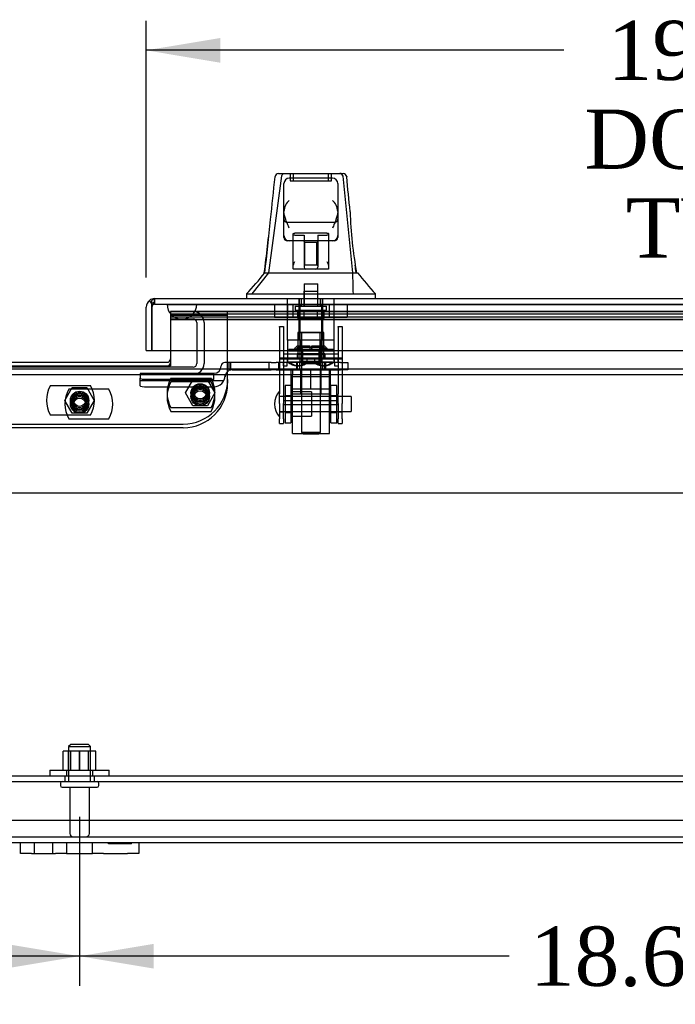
# Model space of a CAD drawing. Header units: inches. Extents: x 1 to 240, y -1 to 159.
# Tile 4 of 26: x 63 to 74, y 16 to 33. Entities that reach past the tile are written whole.
import ezdxf
from ezdxf.enums import TextEntityAlignment as Align
from ezdxf.lldxf.tags import DXFTag

# ---------------------------------------------------------------- set-up
doc = ezdxf.new("R2010")
doc.units = ezdxf.units.IN
doc.header["$MEASUREMENT"] = 0
for name, color, linetype in [('COM40681', 7, 'Continuous'), ('COM70096', 7, 'Continuous'), ('COM70219', 7, 'Continuous'), ('COM70668-1', 7, 'Continuous'), ('COM70738-3', 7, 'Continuous'), ('COM70838', 7, 'Continuous'), ('COM70839-9', 7, 'Continuous'), ('COM71167-1', 7, 'Continuous'), ('Default', 7, 'Continuous'), ('FET07710', 7, 'Continuous'), ('GSK86006', 7, 'Continuous'), ('HAN13064', 7, 'Continuous'), ('HAN13064_NUT', 7, 'Continuous'), ('HAN13064_SCREW', 7, 'Continuous'), ('HAN_NUT', 7, 'Continuous'), ('NTS16540', 7, 'Continuous'), ('NTS166105', 7, 'Continuous'), ('NTS18147', 7, 'Continuous'), ('ROL87452', 7, 'Continuous'), ('RVT17786', 7, 'Continuous'), ('RVT19000', 7, 'Continuous'), ('SCC180005', 7, 'Continuous'), ('SPC87322', 7, 'Continuous'), ('STD26094', 7, 'Continuous'), ('STD26265', 7, 'Continuous'), ('WAF25059', 7, 'Continuous'), ('WAF25376', 7, 'Continuous'), ('WAM30038', 7, 'Continuous')]:
    doc.layers.add(name, color=color, linetype=linetype)
doc.styles.add('SEACAD_Times_New_Roman', font='times.ttf')
tags = doc.linetypes.add('CENTER2', pattern=[1.125, 0.75, -0.125, 0.125, -0.125]).pattern_tags.tags
tags[10:11] = [DXFTag(74, 4), DXFTag(75, 0), DXFTag(340, '0'), DXFTag(46, 0.0), DXFTag(50, 0.0), DXFTag(44, 0.0), DXFTag(45, 0.0)]
tags[8:9] = [DXFTag(74, 4), DXFTag(75, 0), DXFTag(340, '0'), DXFTag(46, 0.0), DXFTag(50, 0.0), DXFTag(44, 0.0), DXFTag(45, 0.0)]
tags[6:7] = [DXFTag(74, 4), DXFTag(75, 0), DXFTag(340, '0'), DXFTag(46, 0.0), DXFTag(50, 0.0), DXFTag(44, 0.0), DXFTag(45, 0.0)]
tags[4:5] = [DXFTag(74, 4), DXFTag(75, 0), DXFTag(340, '0'), DXFTag(46, 0.0), DXFTag(50, 0.0), DXFTag(44, 0.0), DXFTag(45, 0.0)]
tags = doc.linetypes.add('HIDDEN2', pattern=[0.1875, 0.125, -0.0625]).pattern_tags.tags
tags[6:7] = [DXFTag(74, 4), DXFTag(75, 0), DXFTag(340, '0'), DXFTag(46, 0.0), DXFTag(50, 0.0), DXFTag(44, 0.0), DXFTag(45, 0.0)]
tags[4:5] = [DXFTag(74, 4), DXFTag(75, 0), DXFTag(340, '0'), DXFTag(46, 0.0), DXFTag(50, 0.0), DXFTag(44, 0.0), DXFTag(45, 0.0)]
doc.dimstyles.new('HAMMOND_(STH_-_240x160)', dxfattribs={"dimtxt": 1, "dimasz": 1.25, "dimexe": 0.5, "dimexo": 0.5, "dimgap": 0.25, "dimtad": 0, "dimtih": 1, "dimtoh": 1, "dimzin": 0, "dimdsep": 46, "dimtxsty": 'SEACAD_Times_New_Roman', "dimblk1": '_SE_FILLED', "dimblk2": '_SE_FILLED', "dimsah": 1, "dimcen": 0.5, "dimadec": 0, "dimazin": 0, "dimtfac": 0.8, "dimtofl": 0, "dimtmove": 0, "dimatfit": 3, "dimfxl": 1, "dimtolj": 1, "dimtzin": 0, "dimarcsym": 0})

# ---------------------------------------------------------------- blocks, each defined once
blk = doc.blocks.new('SEANNOT_GROUP1')
at = {"layer": 'Default', "color": 7, "linetype": 'CENTER2'}
blk.add_line((44.642, 25.022), (82.589, 25.022), dxfattribs=at)
blk = doc.blocks.new('SE5')
at = {"layer": 'COM40681', "color": 7, "linetype": 'HIDDEN2'}
for p, q in [((44.116, 20.244), (83.116, 20.244)), ((44.116, 20.149), (83.116, 20.149)), ((63.366, 20.244), (63.366, 20.149)), ((63.866, 20.149), (63.866, 20.244)), ((44.116, 19.494), (83.116, 19.494))]:
    blk.add_line(p, q, dxfattribs=at)
at = {"layer": 'COM70096', "color": 7, "linetype": 'HIDDEN2'}
for p, q in [((66.116, 26.935), (66.116, 28.084)), ((61.866, 26.185), (65.366, 26.185))]:
    blk.add_line(p, q, dxfattribs=at)
at = {"layer": 'COM70096', "color": 7, "linetype": 'Continuous'}
blk.add_line((62.139, 27.227), (65.093, 27.227), dxfattribs=at)
at = {"layer": 'COM70096', "color": 7, "linetype": 'HIDDEN2'}
for centre in [(65.653, 26.709), (65.653, 26.647), (63.616, 26.584), (63.616, 26.522)]:
    blk.add_circle(centre, 0.156, dxfattribs=at)
at = {"layer": 'COM70096', "color": 7, "linetype": 'Continuous'}
blk.add_arc((65.093, 27.287), 0.06, 270, 0, dxfattribs=at)
at = {"layer": 'COM70096', "color": 7, "linetype": 'HIDDEN2'}
blk.add_arc((65.366, 26.935), 0.75, 270, 0, dxfattribs=at)
at = {"layer": 'COM70219', "color": 7, "linetype": 'HIDDEN2'}
for p, q in [((65.095, 28.206), (65.594, 28.206)), ((65.095, 28.205), (65.095, 28.206)), ((65.095, 28.205), (65.594, 28.205)), ((65.344, 28.203), (65.095, 28.205)), ((65.593, 28.205), (65.344, 28.203)), ((65.344, 28.203), (65.594, 28.203)), ((65.593, 28.206), (65.593, 28.205)), ((65.594, 28.206), (83.039, 28.206)), ((65.594, 28.205), (83.039, 28.205)), ((65.594, 28.203), (83.039, 28.203)), ((65.344, 27.957), (65.594, 27.957)), ((65.594, 27.957), (83.039, 27.957))]:
    blk.add_line(p, q, dxfattribs=at)
blk.add_arc((65.344, 28.207), 0.25, 180, 360, dxfattribs=at)
at = {"layer": 'COM70668-1', "color": 7, "linetype": 'HIDDEN2'}
for p, q in [((65.153, 28.084), (83.24, 28.084)), ((65.153, 28.084), (65.153, 27.427)), ((83.24, 28.083), (65.153, 28.083)), ((83.24, 28.041), (65.153, 28.041)), ((83.24, 27.988), (65.153, 27.988)), ((83.24, 27.947), (65.153, 27.947)), ((42.759, 27.022), (84.472, 27.022)), ((42.759, 19.212), (84.473, 19.212))]:
    blk.add_line(p, q, dxfattribs=at)
at = {"layer": 'COM70668-1', "color": 7, "linetype": 'Continuous'}
for p, q in [((65.153, 27.427), (65.153, 27.165)), ((42.759, 27.117), (84.472, 27.117)), ((62.079, 27.165), (65.153, 27.165)), ((46.616, 19.117), (62.616, 19.117)), ((64.616, 19.117), (80.616, 19.117))]:
    blk.add_line(p, q, dxfattribs=at)
at = {"layer": 'COM70738-3', "color": 7, "linetype": 'HIDDEN2'}
for p, q in [((65.153, 27.959), (65.535, 27.959)), ((65.595, 27.899), (65.595, 27.207)), ((65.72, 27.899), (65.72, 27.207)), ((65.535, 27.147), (61.697, 27.147))]:
    blk.add_line(p, q, dxfattribs=at)
for centre, radius, start, end in [((65.535, 27.899), 0.185, 0, 90), ((65.535, 27.899), 0.06, 0, 90), ((65.535, 27.207), 0.06, 270, 0), ((65.535, 27.207), 0.185, 270, 0)]:
    blk.add_arc(centre, radius, start, end, dxfattribs=at)
at = {"layer": 'COM70838', "color": 7, "linetype": 'HIDDEN2'}
for p, q in [((66.008, 27.165), (66.008, 27.167)), ((66.138, 27.225), (66.068, 27.225)), ((66.138, 27.225), (66.138, 27.086)), ((66.851, 27.225), (66.138, 27.225)), ((66.165, 27.225), (66.165, 27.097)), ((66.811, 27.225), (66.811, 27.1)), ((66.851, 27.225), (66.939, 27.225)), ((68.023, 27.225), (66.939, 27.225)), ((66.984, 27.1), (66.984, 27.225)), ((67.278, 27.225), (67.278, 27.1)), ((67.328, 27.225), (67.328, 27.1)), ((67.718, 27.1), (67.718, 27.225)), ((67.768, 27.225), (67.768, 27.1)), ((68.023, 27.225), (68.148, 27.225)), ((68.148, 27.225), (68.148, 27.1)), ((65.883, 27.039), (64.638, 27.039)), ((64.638, 27.039), (64.638, 26.958)), ((64.638, 26.831), (64.638, 26.958)), ((65.883, 26.939), (64.763, 26.939)), ((65.883, 26.939), (65.883, 27.042)), ((66.076, 27.006), (66.076, 26.983)), ((66.193, 27.1), (66.851, 27.1)), ((66.939, 27.1), (66.851, 27.1)), ((66.939, 27.1), (67.505, 27.1)), ((67.54, 27.1), (68.023, 27.1)), ((68.148, 27.1), (68.023, 27.1)), ((66.052, 26.913), (64.638, 26.913)), ((64.763, 26.813), (65.883, 26.813))]:
    blk.add_line(p, q, dxfattribs=at)
for centre, radius, start, end in [((65.883, 27.167), 0.125, 270, 0), ((66.068, 27.165), 0.06, 90, 180), ((65.883, 27.006), 0.193, 270, 0), ((66.193, 26.983), 0.117, 118.0398, 180), ((66.193, 26.983), 0.117, 90, 118.0398)]:
    blk.add_arc(centre, radius, start, end, dxfattribs=at)
for centre, major_axis, start_param, end_param in [((64.763, 26.958), (-0.125, 0), 0, 1.570796), ((64.763, 26.831), (0.125, 0), 3.141593, 4.712389)]:
    blk.add_ellipse(centre, major_axis=major_axis, ratio=0.145455, start_param=start_param, end_param=end_param, dxfattribs=at)
at = {"layer": 'COM70839-9', "color": 7, "linetype": 'HIDDEN2'}
for p, q in [((66.992, 27.83), (67.062, 27.83)), ((66.992, 27.821), (66.992, 27.83)), ((66.992, 27.821), (66.992, 26.694)), ((67.062, 27.83), (67.062, 27.821)), ((67.062, 27.821), (67.062, 26.694)), ((67.984, 27.83), (68.054, 27.83)), ((67.984, 27.821), (67.984, 27.83)), ((67.984, 27.821), (67.984, 26.694)), ((68.054, 27.83), (68.054, 27.821)), ((68.054, 27.821), (68.054, 26.694)), ((68.054, 27.299), (66.992, 27.299)), ((66.992, 27.286), (68.054, 27.286)), ((67.062, 27.369), (67.984, 27.369)), ((67.289, 27.368), (67.289, 27.298)), ((67.289, 27.294), (67.289, 27.298)), ((67.757, 27.368), (67.757, 27.298)), ((67.757, 27.298), (67.757, 27.294)), ((66.992, 26.53), (66.992, 26.694)), ((67.062, 26.65), (66.992, 26.65)), ((67.062, 26.694), (67.062, 26.53)), ((67.984, 26.53), (67.984, 26.694)), ((68.054, 26.65), (67.984, 26.65)), ((68.054, 26.694), (68.054, 26.53)), ((66.992, 26.53), (66.992, 26.271)), ((67.984, 26.577), (67.062, 26.577)), ((67.062, 26.271), (67.062, 26.53)), ((67.062, 26.512), (67.984, 26.512)), ((67.984, 26.53), (67.984, 26.271)), ((68.054, 26.271), (68.054, 26.53)), ((66.992, 26.393), (67.062, 26.393)), ((67.984, 26.393), (68.054, 26.393)), ((66.992, 26.193), (66.992, 26.271)), ((66.992, 26.193), (67.062, 26.193)), ((67.062, 26.271), (67.062, 26.193)), ((67.984, 26.193), (67.984, 26.271)), ((67.984, 26.193), (68.054, 26.193)), ((68.054, 26.271), (68.054, 26.193))]:
    blk.add_line(p, q, dxfattribs=at)
for centre, major_axis, start_param, end_param in [((67.523, 27.368), (0.234, 0), 0, 3.141593), ((67.523, 27.364), (-0.234, 0), 0, 3.141593), ((67.523, 27.298), (-0.234, 0), 3.141593, 6.283185), ((67.523, 27.294), (0.234, 0), 3.141593, 6.283185)]:
    blk.add_ellipse(centre, major_axis=major_axis, ratio=0.001631, start_param=start_param, end_param=end_param, dxfattribs=at)
for centre in [(67.523, 27.357), (67.523, 27.287)]:
    blk.add_ellipse(centre, major_axis=(-0.141, 0), ratio=0.001631, dxfattribs=at)
at = {"layer": 'COM71167-1', "color": 7, "linetype": 'Continuous'}
for p, q in [((64.835, 28.222), (64.796, 28.272)), ((64.836, 28.159), (64.836, 28.272)), ((64.883, 28.302), (64.884, 28.302)), ((64.883, 28.302), (64.883, 28.302)), ((64.884, 28.302), (83.598, 28.302)), ((64.741, 27.427), (64.741, 28.159)), ((64.835, 28.222), (64.835, 28.159)), ((64.835, 28.159), (64.836, 28.159)), ((64.836, 28.159), (64.836, 27.427)), ((64.836, 27.427), (64.836, 28.159)), ((64.741, 27.427), (64.836, 27.427)), ((64.836, 27.427), (83.645, 27.427))]:
    blk.add_line(p, q, dxfattribs=at)
at = {"layer": 'COM71167-1', "color": 7, "linetype": 'HIDDEN2'}
for p, q in [((64.883, 28.207), (64.883, 28.302)), ((64.884, 28.302), (64.884, 28.207)), ((67.324, 28.302), (67.324, 28.207)), ((67.356, 28.302), (67.356, 28.207)), ((67.69, 28.207), (67.69, 28.302)), ((67.721, 28.302), (67.721, 28.207)), ((64.836, 28.159), (64.836, 28.159)), ((64.884, 28.207), (83.598, 28.207))]:
    blk.add_line(p, q, dxfattribs=at)
at = {"layer": 'COM71167-1', "color": 7, "linetype": 'Continuous'}
for start, end in [(127.5036, 180), (90.1561, 127.5036), (90, 90.0762)]:
    blk.add_arc((64.884, 28.159), 0.143, start, end, dxfattribs=at)
at = {"layer": 'COM71167-1', "color": 7, "linetype": 'HIDDEN2'}
for start, end in [(90.2269, 180), (90.2269, 180), (90, 90.2269)]:
    blk.add_arc((64.884, 28.159), 0.048, start, end, dxfattribs=at)
for points, knots in [([(64.883, 28.302), (64.883, 28.294), (64.883, 28.286), (64.883, 28.279), (64.883, 28.27), (64.883, 28.262), (64.883, 28.254), (64.883, 28.252), (64.883, 28.249), (64.882, 28.247), (64.882, 28.245), (64.882, 28.244), (64.882, 28.242), (64.882, 28.241), (64.881, 28.239), (64.881, 28.238), (64.881, 28.238), (64.88, 28.237), (64.88, 28.236), (64.88, 28.236), (64.879, 28.235), (64.879, 28.235), (64.877, 28.234), (64.875, 28.233), (64.872, 28.233), (64.868, 28.232), (64.864, 28.231), (64.86, 28.23), (64.856, 28.229), (64.852, 28.228), (64.848, 28.227), (64.844, 28.225), (64.839, 28.224), (64.835, 28.222)], [0, 0, 0, 0, 0.177326, 0.177326, 0.177326, 0.361936, 0.361936, 0.361936, 0.415585, 0.415585, 0.415585, 0.453863, 0.453863, 0.453863, 0.484573, 0.484573, 0.484573, 0.502992, 0.502992, 0.502992, 0.521366, 0.521366, 0.521366, 0.589423, 0.589423, 0.589423, 0.722321, 0.722321, 0.722321, 0.860756, 0.860756, 0.860756, 1, 1, 1, 1]), ([(64.836, 28.222), (64.843, 28.225), (64.85, 28.228), (64.861, 28.231), (64.865, 28.231), (64.871, 28.233), (64.873, 28.233), (64.876, 28.234), (64.877, 28.234), (64.878, 28.235), (64.879, 28.235), (64.881, 28.237), (64.881, 28.238), (64.882, 28.241), (64.882, 28.242), (64.883, 28.246), (64.883, 28.249), (64.883, 28.258), (64.883, 28.263), (64.883, 28.28), (64.883, 28.291), (64.883, 28.302)], [0, 0, 0, 0, 0.25, 0.25, 0.375, 0.375, 0.4375, 0.4375, 0.46875, 0.46875, 0.5, 0.5, 0.53125, 0.53125, 0.5625, 0.5625, 0.625, 0.625, 0.75, 0.75, 1, 1, 1, 1])]:
    blk.add_open_spline(points, degree=3, knots=knots, dxfattribs=at)
at = {"layer": 'COM71167-1', "color": 7, "linetype": 'Continuous'}
blk.add_open_spline([(64.836, 28.272), (64.844, 28.282), (64.852, 28.289), (64.863, 28.297), (64.867, 28.299), (64.875, 28.301), (64.879, 28.302), (64.883, 28.302)], degree=3, knots=[0, 0, 0, 0, 0.5, 0.5, 0.75, 0.75, 1, 1, 1, 1], dxfattribs=at)
at = {"layer": 'FET07710', "color": 7, "linetype": 'Continuous'}
for p, q in [((62.616, 18.93), (62.616, 19.117)), ((62.616, 19.117), (62.803, 19.117)), ((62.803, 19.117), (63.21, 19.117)), ((63.21, 19.117), (63.397, 19.117)), ((63.397, 19.117), (63.615, 19.117)), ((63.397, 19.117), (63.397, 18.93)), ((63.615, 19.117), (63.616, 19.117)), ((63.616, 19.117), (63.834, 19.117)), ((63.834, 18.93), (63.834, 19.117)), ((63.834, 19.117), (64.021, 19.117)), ((64.021, 19.117), (64.428, 19.117)), ((64.428, 19.117), (64.616, 19.117)), ((64.616, 19.117), (64.616, 18.93)), ((62.803, 18.93), (62.616, 18.93)), ((62.803, 18.93), (63.21, 18.93)), ((63.397, 18.93), (63.21, 18.93)), ((63.397, 18.93), (63.615, 18.93)), ((63.615, 18.93), (63.616, 18.93)), ((63.616, 18.93), (63.834, 18.93)), ((64.021, 18.93), (63.834, 18.93)), ((64.021, 18.93), (64.428, 18.93)), ((64.616, 18.93), (64.428, 18.93))]:
    blk.add_line(p, q, dxfattribs=at)
at = {"layer": 'FET07710', "color": 7, "linetype": 'HIDDEN2'}
for p, q in [((62.85, 19.117), (62.85, 18.93)), ((63.162, 18.93), (63.162, 19.117)), ((63.397, 19.117), (63.397, 18.93)), ((63.834, 18.93), (63.834, 19.117)), ((64.105, 19.097), (64.105, 19.117)), ((64.214, 19.097), (64.105, 19.097)), ((64.17, 19.097), (64.17, 19.117)), ((64.214, 19.097), (64.214, 19.117)), ((64.259, 19.097), (64.214, 19.097)), ((64.228, 19.097), (64.228, 19.117)), ((64.259, 19.097), (64.259, 19.117)), ((64.368, 19.097), (64.259, 19.097)), ((64.268, 19.097), (64.268, 19.117)), ((64.328, 19.097), (64.328, 19.117)), ((64.337, 19.097), (64.337, 19.117)), ((64.368, 19.097), (64.368, 19.117)), ((64.491, 19.097), (64.368, 19.097)), ((64.382, 19.097), (64.382, 19.117)), ((64.426, 19.097), (64.426, 19.117)), ((64.491, 19.097), (64.491, 19.117))]:
    blk.add_line(p, q, dxfattribs=at)
at = {"layer": 'GSK86006', "color": 7, "linetype": 'HIDDEN2'}
for p, q in [((65.153, 28.022), (66.116, 28.022)), ((66.116, 26.935), (66.116, 26.873)), ((65.366, 26.123), (61.866, 26.123))]:
    blk.add_line(p, q, dxfattribs=at)
for centre in [(65.653, 26.709), (63.616, 26.584), (63.616, 26.522), (65.653, 26.647)]:
    blk.add_circle(centre, 0.125, dxfattribs=at)
for centre, radius in [((65.093, 27.225), 0.06), ((65.366, 26.873), 0.75)]:
    blk.add_arc(centre, radius, 270, 0, dxfattribs=at)
at = {"layer": 'HAN13064', "color": 7, "linetype": 'HIDDEN2'}
for p, q in [((66.815, 28.737), (67.031, 30.375)), ((67.173, 30.417), (67.173, 30.292)), ((67.173, 30.292), (67.873, 30.292)), ((67.223, 30.417), (67.223, 30.292)), ((67.823, 30.292), (67.823, 30.417)), ((67.873, 30.292), (67.873, 30.417)), ((68.23, 28.737), (68.066, 30.372)), ((67.918, 29.59), (67.128, 29.59)), ((67.223, 29.277), (67.223, 29.4)), ((67.793, 29.407), (67.253, 29.407)), ((67.253, 29.375), (67.408, 29.375)), ((67.408, 29.375), (67.408, 28.832)), ((67.638, 29.375), (67.793, 29.375)), ((67.638, 29.375), (67.638, 28.832)), ((67.823, 29.4), (67.823, 29.277)), ((67.423, 29.251), (67.408, 29.266)), ((67.423, 28.876), (67.423, 29.251)), ((67.623, 29.251), (67.423, 29.251)), ((67.638, 29.266), (67.623, 29.251)), ((67.623, 28.876), (67.623, 29.251)), ((67.408, 28.861), (67.423, 28.876)), ((67.423, 28.876), (67.623, 28.876)), ((67.623, 28.876), (67.638, 28.861)), ((66.532, 28.382), (66.815, 28.737)), ((67.127, 27.6), (67.127, 28.302)), ((67.323, 27.6), (67.323, 28.302)), ((67.36, 28.302), (67.36, 28.177)), ((67.406, 28.427), (67.639, 28.427)), ((67.406, 28.427), (67.406, 28.177)), ((67.639, 28.177), (67.639, 28.427)), ((67.685, 28.177), (67.685, 28.302)), ((67.722, 27.6), (67.722, 28.302)), ((67.918, 27.6), (67.918, 28.302)), ((68.251, 28.382), (68.241, 28.382)), ((67.323, 27.6), (67.127, 27.6)), ((67.722, 27.6), (67.323, 27.6)), ((67.363, 27.475), (67.363, 27.6)), ((67.523, 27.475), (67.363, 27.475)), ((67.683, 27.475), (67.523, 27.475)), ((67.683, 27.475), (67.683, 27.6)), ((67.918, 27.6), (67.722, 27.6)), ((67.363, 27.1), (67.363, 26.049)), ((67.683, 26.049), (67.683, 27.1)), ((67.363, 26.049), (67.683, 26.049)), ((67.363, 26.049), (67.393, 26.019)), ((67.393, 26.019), (67.653, 26.019)), ((67.653, 26.019), (67.683, 26.049))]:
    blk.add_line(p, q, dxfattribs=at)
at = {"layer": 'HAN13064', "color": 7, "linetype": 'Continuous'}
for p, q in [((66.917, 30.362), (66.917, 30.363)), ((66.977, 30.417), (68.068, 30.417)), ((67.888, 30.337), (67.158, 30.337)), ((68.128, 30.363), (68.128, 30.361)), ((67.068, 29.774), (67.068, 30.247)), ((67.978, 30.247), (67.978, 29.774)), ((67.068, 29.367), (67.068, 29.774)), ((67.978, 29.774), (67.978, 29.367)), ((67.068, 29.337), (67.068, 29.367)), ((67.158, 29.277), (67.128, 29.277)), ((67.888, 29.277), (67.158, 29.277)), ((67.223, 28.846), (67.223, 29.277)), ((67.823, 29.277), (67.823, 28.846)), ((67.918, 29.277), (67.888, 29.277)), ((67.978, 29.367), (67.978, 29.337)), ((67.223, 28.806), (67.223, 28.846)), ((67.438, 28.802), (67.253, 28.802)), ((67.608, 28.802), (67.438, 28.802)), ((67.793, 28.802), (67.608, 28.802)), ((67.823, 28.846), (67.823, 28.806)), ((66.733, 28.737), (66.943, 28.737)), ((66.943, 28.737), (67.056, 28.737)), ((67.056, 28.737), (67.264, 28.737)), ((67.264, 28.737), (67.332, 28.737)), ((67.332, 28.737), (67.423, 28.737)), ((67.423, 28.737), (67.463, 28.737)), ((67.463, 28.737), (67.582, 28.737)), ((67.582, 28.737), (67.879, 28.737)), ((67.879, 28.737), (67.989, 28.737)), ((67.989, 28.737), (68.312, 28.737)), ((66.433, 28.385), (66.433, 28.302)), ((66.433, 28.382), (66.784, 28.382)), ((66.784, 28.382), (67.017, 28.382)), ((67.017, 28.382), (67.463, 28.382)), ((67.463, 28.382), (67.582, 28.382)), ((67.582, 28.382), (67.633, 28.382)), ((67.633, 28.382), (67.781, 28.382)), ((67.781, 28.382), (68.261, 28.382)), ((68.261, 28.382), (68.612, 28.382)), ((68.612, 28.302), (68.612, 28.385))]:
    blk.add_line(p, q, dxfattribs=at)
for centre, radius, start, end in [((66.977, 30.357), 0.06, 89.9925, 174.0071), ((67.158, 30.247), 0.09, 90, 180), ((67.888, 30.247), 0.09, 0, 90), ((68.068, 30.357), 0.06, 5.5758, 90.0089), ((67.327, 29.766), 0.259, 130.7149, 177.9019), ((67.718, 29.766), 0.259, 2.0981, 49.2851), ((67.109, 29.774), 0.0411, 178.3464, 179.9974), ((67.936, 29.774), 0.0411, 0.0026, 1.6536), ((75.42, 30.014), 7.239, 181.9265, 190.161), ((7.859, 36.13), 59.339, 352.84306, 353.72201), ((67.158, 29.367), 0.09, 180, 270), ((67.128, 29.337), 0.06, 180, 270), ((67.888, 29.367), 0.09, 270, 0), ((67.918, 29.337), 0.06, 270, 0), ((62.981, 31.716), 4.799, 315.9905, 321.6256), ((80.728, 38.926), 16.062, 219.3746, 221.0327)]:
    blk.add_arc(centre, radius, start, end, dxfattribs=at)
at = {"layer": 'HAN13064', "color": 7, "linetype": 'HIDDEN2'}
for centre, radius, start, end in [((68.011, 30.362), 0.0554, 11.1707, 87.869), ((67.128, 29.65), 0.06, 180, 270), ((67.918, 29.65), 0.06, 270, 0), ((67.438, 28.832), 0.03, 180, 270), ((67.608, 28.832), 0.03, 270, 0)]:
    blk.add_arc(centre, radius, start, end, dxfattribs=at)
at = {"layer": 'HAN13064', "color": 7, "linetype": 'Continuous'}
for points in [[(66.842, 29.641), (66.867, 29.881), (66.892, 30.121), (66.917, 30.362)], [(68.185, 29.771), (68.166, 29.967), (68.147, 30.164), (68.128, 30.361)]]:
    blk.add_open_spline(points, degree=3, dxfattribs=at)
at = {"layer": 'HAN13064', "color": 7, "linetype": 'HIDDEN2'}
for points, knots in [([(67.031, 30.375), (67.034, 30.387), (67.04, 30.398), (67.056, 30.413), (67.066, 30.417), (67.076, 30.417)], [0, 0, 0, 0, 0.5, 0.5, 1, 1, 1, 1]), ([(67.223, 29.4), (67.223, 29.401), (67.223, 29.402), (67.226, 29.404), (67.228, 29.404), (67.237, 29.406), (67.244, 29.407), (67.253, 29.407)], [0, 0, 0, 0, 0.25, 0.25, 0.5, 0.5, 1, 1, 1, 1]), ([(67.253, 29.375), (67.248, 29.375), (67.245, 29.376), (67.237, 29.376), (67.234, 29.377), (67.226, 29.379), (67.223, 29.381), (67.223, 29.383)], [0, 0, 0, 0, 0.25, 0.25, 0.5, 0.5, 1, 1, 1, 1]), ([(67.793, 29.407), (67.797, 29.407), (67.8, 29.407), (67.808, 29.406), (67.811, 29.406), (67.819, 29.404), (67.823, 29.402), (67.823, 29.4)], [0, 0, 0, 0, 0.25, 0.25, 0.5, 0.5, 1, 1, 1, 1]), ([(67.823, 29.383), (67.823, 29.382), (67.822, 29.381), (67.819, 29.379), (67.817, 29.379), (67.808, 29.376), (67.801, 29.375), (67.793, 29.375)], [0, 0, 0, 0, 0.25, 0.25, 0.5, 0.5, 1, 1, 1, 1])]:
    blk.add_open_spline(points, degree=3, knots=knots, dxfattribs=at)
at = {"layer": 'HAN13064', "color": 7, "linetype": 'Continuous'}
for points, knots in [([(67.158, 29.492), (67.152, 29.504), (67.147, 29.516), (67.137, 29.541), (67.132, 29.553), (67.117, 29.589), (67.108, 29.613), (67.095, 29.649), (67.091, 29.661), (67.084, 29.684), (67.08, 29.696), (67.072, 29.731), (67.068, 29.754), (67.068, 29.776)], [0, 0, 0, 0, 0.125, 0.125, 0.25, 0.25, 0.5, 0.5, 0.625, 0.625, 0.75, 0.75, 1, 1, 1, 1]), ([(67.977, 29.776), (67.977, 29.754), (67.973, 29.731), (67.965, 29.696), (67.961, 29.684), (67.954, 29.661), (67.95, 29.649), (67.937, 29.613), (67.928, 29.589), (67.913, 29.553), (67.908, 29.541), (67.898, 29.516), (67.893, 29.504), (67.888, 29.492)], [0, 0, 0, 0, 0.25, 0.25, 0.375, 0.375, 0.5, 0.5, 0.75, 0.75, 0.875, 0.875, 1, 1, 1, 1]), ([(67.223, 28.846), (67.223, 28.852), (67.224, 28.858), (67.228, 28.871), (67.23, 28.878), (67.239, 28.899), (67.246, 28.913), (67.253, 28.927)], [0, 0, 0, 0, 0.25, 0.25, 0.5, 0.5, 1, 1, 1, 1]), ([(67.253, 28.802), (67.249, 28.802), (67.245, 28.802), (67.237, 28.802), (67.234, 28.802), (67.228, 28.802), (67.226, 28.803), (67.223, 28.804), (67.223, 28.805), (67.223, 28.806)], [0, 0, 0, 0, 0.25, 0.25, 0.5, 0.5, 0.75, 0.75, 1, 1, 1, 1]), ([(67.793, 28.927), (67.799, 28.913), (67.806, 28.899), (67.815, 28.878), (67.817, 28.871), (67.821, 28.858), (67.823, 28.852), (67.823, 28.846)], [0, 0, 0, 0, 0.5, 0.5, 0.75, 0.75, 1, 1, 1, 1]), ([(67.823, 28.806), (67.823, 28.805), (67.822, 28.804), (67.819, 28.803), (67.817, 28.802), (67.808, 28.802), (67.8, 28.802), (67.793, 28.802)], [0, 0, 0, 0, 0.25, 0.25, 0.5, 0.5, 1, 1, 1, 1])]:
    blk.add_open_spline(points, degree=3, knots=knots, dxfattribs=at)
at = {"layer": 'HAN13064', "color": 7, "linetype": 'HIDDEN2'}
for points in [[(66.747, 28.737), (66.779, 29.038), (66.81, 29.34), (66.842, 29.641)], [(68.285, 28.737), (68.281, 28.781), (68.276, 28.826), (68.272, 28.87)], [(68.241, 28.382), (68.237, 28.5), (68.234, 28.619), (68.23, 28.737)]]:
    blk.add_open_spline(points, degree=3, dxfattribs=at)
at = {"layer": 'HAN13064_NUT', "color": 7, "linetype": 'HIDDEN2'}
for p, q in [((67.19, 26.775), (67.19, 27.1)), ((67.348, 27.1), (67.348, 26.695)), ((67.523, 26.775), (67.523, 27.1)), ((67.698, 26.695), (67.698, 27.1)), ((67.855, 26.775), (67.855, 27.1)), ((67.356, 26.775), (67.19, 26.775)), ((67.19, 26.775), (67.19, 26.725)), ((67.523, 26.775), (67.356, 26.775)), ((67.689, 26.775), (67.523, 26.775)), ((67.855, 26.775), (67.689, 26.775)), ((67.855, 26.725), (67.855, 26.775)), ((67.22, 26.695), (67.825, 26.695))]:
    blk.add_line(p, q, dxfattribs=at)
for centre, start, end in [((67.22, 26.725), 180, 270), ((67.825, 26.725), 270, 0)]:
    blk.add_arc(centre, 0.03, start, end, dxfattribs=at)
at = {"layer": 'HAN13064_SCREW', "color": 7, "linetype": 'HIDDEN2'}
for p, q in [((67.407, 28.552), (67.639, 28.552)), ((67.407, 28.552), (67.407, 28.177)), ((67.639, 28.177), (67.639, 28.552)), ((67.26, 28.177), (67.785, 28.177)), ((67.26, 28.177), (67.26, 28.107)), ((67.26, 28.107), (67.785, 28.107)), ((67.3, 27.97), (67.3, 28.107)), ((67.411, 27.97), (67.411, 28.107)), ((67.634, 27.97), (67.634, 28.107)), ((67.745, 27.97), (67.745, 28.107)), ((67.785, 28.107), (67.785, 28.177)), ((67.3, 27.97), (67.411, 27.97)), ((67.411, 27.97), (67.634, 27.97)), ((67.634, 27.97), (67.745, 27.97))]:
    blk.add_line(p, q, dxfattribs=at)
at = {"layer": 'HAN_NUT', "color": 7, "linetype": 'HIDDEN2'}
for p, q in [((66.911, 28.207), (66.911, 27.992)), ((67.13, 28.207), (67.13, 27.992)), ((67.217, 28.207), (67.217, 27.992)), ((67.829, 28.207), (67.829, 27.992)), ((67.915, 27.992), (67.915, 28.207)), ((68.135, 28.207), (68.135, 27.992)), ((66.911, 27.992), (67.217, 27.992)), ((67.217, 27.992), (67.829, 27.992)), ((67.829, 27.992), (68.135, 27.992))]:
    blk.add_line(p, q, dxfattribs=at)
at = {"layer": 'NTS16540', "color": 7, "linetype": 'HIDDEN2'}
for p, q in [((65.16, 26.959), (65.836, 26.959)), ((63.123, 26.834), (63.799, 26.834)), ((65.836, 26.897), (65.16, 26.897)), ((64.109, 26.772), (63.433, 26.772)), ((65.836, 26.459), (65.16, 26.459)), ((63.799, 26.334), (63.123, 26.334)), ((65.16, 26.397), (65.836, 26.397)), ((63.433, 26.272), (64.109, 26.272))]:
    blk.add_line(p, q, dxfattribs=at)
for centre, radius in [((65.653, 26.709), 0.146), ((65.653, 26.647), 0.146), ((65.653, 26.709), 0.125), ((65.653, 26.709), 0.101), ((63.616, 26.584), 0.146), ((63.616, 26.522), 0.146), ((63.616, 26.584), 0.125), ((63.616, 26.522), 0.125), ((63.616, 26.584), 0.101), ((63.616, 26.522), 0.101), ((65.653, 26.647), 0.125), ((65.653, 26.647), 0.101)]:
    blk.add_circle(centre, radius, dxfattribs=at)
for centre, start, end in [((65.593, 26.709), 150, 210), ((65.403, 26.709), 330, 30), ((63.556, 26.584), 150, 210), ((63.366, 26.584), 330, 30), ((65.593, 26.647), 150, 210), ((65.403, 26.647), 330, 30), ((63.866, 26.522), 150, 210), ((63.676, 26.522), 330, 30)]:
    blk.add_arc(centre, 0.5, start, end, dxfattribs=at)
at = {"layer": 'NTS166105', "color": 7, "linetype": 'HIDDEN2'}
for p, q in [((63.614, 20.66), (63.339, 20.66)), ((63.339, 20.34), (63.339, 20.66)), ((63.428, 20.34), (63.428, 20.66)), ((63.462, 20.66), (63.462, 20.34)), ((63.889, 20.66), (63.614, 20.66)), ((63.614, 20.34), (63.614, 20.66)), ((63.618, 20.34), (63.618, 20.66)), ((63.769, 20.34), (63.769, 20.66)), ((63.803, 20.34), (63.803, 20.66)), ((63.889, 20.34), (63.889, 20.66))]:
    blk.add_line(p, q, dxfattribs=at)
at = {"layer": 'NTS18147', "color": 7, "linetype": 'HIDDEN2'}
for p, q in [((67.743, 27.733), (67.303, 27.733)), ((67.303, 27.733), (67.303, 27.732)), ((67.303, 27.732), (67.743, 27.732)), ((67.303, 27.732), (67.303, 27.295)), ((67.335, 27.733), (67.335, 27.732)), ((67.335, 27.732), (67.335, 27.232)), ((67.366, 27.733), (67.366, 27.732)), ((67.366, 27.732), (67.366, 27.232)), ((67.679, 27.732), (67.679, 27.733)), ((67.679, 27.232), (67.679, 27.732)), ((67.71, 27.733), (67.71, 27.732)), ((67.71, 27.732), (67.71, 27.232)), ((67.743, 27.732), (67.743, 27.733)), ((67.743, 27.295), (67.743, 27.732)), ((67.128, 27.295), (67.06, 27.295)), ((67.06, 27.295), (67.06, 27.232)), ((67.128, 27.295), (67.06, 27.295)), ((67.06, 27.295), (67.06, 27.295)), ((67.454, 27.295), (67.128, 27.295)), ((67.128, 27.232), (67.128, 27.295)), ((67.454, 27.295), (67.128, 27.295)), ((67.128, 27.295), (67.128, 27.295)), ((67.591, 27.295), (67.454, 27.295)), ((67.454, 27.295), (67.454, 27.232)), ((67.591, 27.295), (67.454, 27.295)), ((67.454, 27.295), (67.454, 27.295)), ((67.917, 27.295), (67.591, 27.295)), ((67.591, 27.232), (67.591, 27.295)), ((67.917, 27.295), (67.591, 27.295)), ((67.591, 27.295), (67.591, 27.295)), ((67.986, 27.295), (67.917, 27.295)), ((67.917, 27.295), (67.917, 27.232)), ((67.986, 27.295), (67.917, 27.295)), ((67.917, 27.295), (67.917, 27.295)), ((67.986, 27.232), (67.986, 27.295)), ((67.986, 27.295), (67.986, 27.295)), ((67.06, 27.232), (67.128, 27.232)), ((67.06, 27.17), (67.06, 27.232)), ((67.06, 27.232), (67.128, 27.232)), ((67.06, 27.17), (67.123, 27.17)), ((67.06, 27.17), (67.123, 27.17)), ((67.123, 27.17), (67.123, 27.232)), ((67.159, 27.232), (67.128, 27.232)), ((67.159, 27.232), (67.128, 27.232)), ((67.454, 27.232), (67.159, 27.232)), ((67.454, 27.232), (67.159, 27.232)), ((67.291, 27.17), (67.323, 27.17)), ((67.291, 27.17), (67.323, 27.17)), ((67.454, 27.232), (67.591, 27.232)), ((67.454, 27.232), (67.591, 27.232)), ((67.886, 27.232), (67.591, 27.232)), ((67.886, 27.232), (67.591, 27.232)), ((67.723, 27.17), (67.754, 27.17)), ((67.723, 27.17), (67.754, 27.17)), ((67.886, 27.232), (67.917, 27.232)), ((67.886, 27.232), (67.917, 27.232)), ((67.917, 27.232), (67.986, 27.232)), ((67.917, 27.232), (67.986, 27.232)), ((67.923, 27.232), (67.923, 27.17)), ((67.923, 27.17), (67.986, 27.17)), ((67.923, 27.17), (67.986, 27.17)), ((67.986, 27.232), (67.986, 27.17))]:
    blk.add_line(p, q, dxfattribs=at)
for centre in [(67.291, 27.488), (67.291, 27.489), (67.323, 27.488), (67.323, 27.489), (67.723, 27.488), (67.723, 27.489), (67.754, 27.488), (67.754, 27.489)]:
    blk.add_ellipse(centre, major_axis=(0, 0.318), ratio=0.866025, start_param=2.506883, end_param=3.776302, dxfattribs=at)
at = {"layer": 'ROL87452', "color": 7, "linetype": 'HIDDEN2'}
for p, q in [((67.21, 26.022), (67.21, 27.022)), ((67.835, 26.022), (67.835, 27.022)), ((67.535, 26.728), (67.21, 26.728)), ((67.535, 26.728), (67.535, 26.315)), ((67.835, 26.647), (67.535, 26.647)), ((67.21, 26.315), (67.535, 26.315)), ((67.535, 26.397), (67.835, 26.397)), ((67.21, 26.022), (67.835, 26.022))]:
    blk.add_line(p, q, dxfattribs=at)
at = {"layer": 'RVT17786', "color": 7, "linetype": 'HIDDEN2'}
for p, q in [((68.202, 26.647), (66.992, 26.647)), ((68.202, 26.647), (68.202, 26.397)), ((66.992, 26.397), (68.202, 26.397))]:
    blk.add_line(p, q, dxfattribs=at)
blk.add_arc((67.225, 26.522), 0.318, 137.1291, 222.8709, dxfattribs=at)
at = {"layer": 'RVT19000', "color": 7, "linetype": 'HIDDEN2'}
for p, q in [((67.382, 27.437), (67.663, 27.437)), ((67.382, 27.437), (67.382, 27.225)), ((67.663, 27.225), (67.663, 27.437)), ((67.328, 27.225), (67.328, 27.1)), ((67.718, 27.1), (67.718, 27.225)), ((67.21, 27.1), (67.21, 27.022)), ((67.21, 26.987), (67.835, 26.987)), ((67.505, 27.1), (67.54, 27.1)), ((67.835, 27.022), (67.835, 27.1))]:
    blk.add_line(p, q, dxfattribs=at)
at = {"layer": 'SCC180005', "color": 7, "linetype": 'HIDDEN2'}
for p, q in [((63.366, 26.584), (63.491, 26.8)), ((63.491, 26.8), (63.74, 26.8)), ((63.74, 26.8), (63.865, 26.584)), ((65.403, 26.709), (65.528, 26.925)), ((65.528, 26.925), (65.777, 26.925)), ((65.777, 26.925), (65.902, 26.709)), ((65.528, 26.493), (65.403, 26.709)), ((65.902, 26.709), (65.777, 26.493)), ((63.491, 26.368), (63.366, 26.584)), ((63.865, 26.584), (63.74, 26.368)), ((65.777, 26.493), (65.528, 26.493)), ((63.74, 26.368), (63.491, 26.368))]:
    blk.add_line(p, q, dxfattribs=at)
for centre in [(65.653, 26.709), (63.616, 26.584)]:
    blk.add_circle(centre, 0.123, dxfattribs=at)
at = {"layer": 'SPC87322', "color": 7, "linetype": 'HIDDEN2'}
for p, q in [((67.13, 27.6), (67.13, 27.225)), ((67.363, 27.475), (67.363, 27.1)), ((67.683, 27.475), (67.683, 27.1)), ((67.915, 27.225), (67.915, 27.6)), ((67.285, 27.1), (67.285, 27.225)), ((67.295, 27.1), (67.295, 27.225)), ((67.75, 27.1), (67.75, 27.225)), ((67.76, 27.1), (67.76, 27.225))]:
    blk.add_line(p, q, dxfattribs=at)
at = {"layer": 'STD26094', "color": 7, "linetype": 'HIDDEN2'}
for p, q in [((63.466, 20.774), (63.428, 20.736)), ((63.428, 20.736), (63.803, 20.736)), ((63.428, 20.736), (63.428, 20.149)), ((63.766, 20.774), (63.466, 20.774)), ((63.803, 20.736), (63.766, 20.774)), ((63.803, 20.149), (63.803, 20.736)), ((63.291, 20.119), (63.291, 20.079)), ((63.321, 20.049), (63.911, 20.049)), ((63.451, 20.049), (63.451, 19.272)), ((63.781, 19.272), (63.781, 20.049)), ((63.941, 20.079), (63.941, 20.119))]:
    blk.add_line(p, q, dxfattribs=at)
for centre, radius, start, end in [((63.321, 20.119), 0.03, 90, 180), ((63.911, 20.119), 0.03, 0, 90), ((63.321, 20.079), 0.03, 180, 270), ((63.911, 20.079), 0.03, 270, 0), ((63.511, 19.272), 0.06, 180, 270), ((63.721, 19.272), 0.06, 270, 0)]:
    blk.add_arc(centre, radius, start, end, dxfattribs=at)
at = {"layer": 'STD26265', "color": 7, "linetype": 'HIDDEN2'}
for p, q in [((67.338, 28.207), (67.338, 27.242)), ((67.708, 27.242), (67.708, 28.207)), ((67.708, 27.242), (67.338, 27.242)), ((67.338, 27.242), (67.373, 27.207)), ((67.373, 27.207), (67.673, 27.207)), ((67.673, 27.207), (67.708, 27.242))]:
    blk.add_line(p, q, dxfattribs=at)
at = {"layer": 'WAF25059', "color": 7, "linetype": 'HIDDEN2'}
for p, q in [((63.116, 20.34), (64.116, 20.34)), ((63.116, 20.34), (63.116, 20.244)), ((63.393, 20.34), (63.393, 20.244)), ((63.838, 20.244), (63.838, 20.34)), ((64.116, 20.244), (64.116, 20.34))]:
    blk.add_line(p, q, dxfattribs=at)
at = {"layer": 'WAF25376', "color": 7, "linetype": 'HIDDEN2'}
for p, q in [((67.086, 26.837), (67.086, 26.207)), ((67.186, 26.837), (67.086, 26.837)), ((67.186, 26.837), (67.186, 26.207)), ((67.859, 26.207), (67.859, 26.837)), ((67.959, 26.837), (67.859, 26.837)), ((67.959, 26.207), (67.959, 26.837)), ((67.186, 26.662), (67.086, 26.662)), ((67.959, 26.662), (67.859, 26.662)), ((67.086, 26.382), (67.186, 26.382)), ((67.859, 26.382), (67.959, 26.382)), ((67.086, 26.207), (67.186, 26.207)), ((67.859, 26.207), (67.959, 26.207))]:
    blk.add_line(p, q, dxfattribs=at)
at = {"layer": 'WAM30038', "color": 7, "linetype": 'HIDDEN2'}
for p, q in [((67.148, 27.444), (67.898, 27.444)), ((67.148, 27.444), (67.148, 27.444)), ((67.898, 27.444), (67.148, 27.444)), ((67.148, 27.444), (67.148, 27.42)), ((67.237, 27.444), (67.237, 27.444)), ((67.237, 27.444), (67.237, 27.42)), ((67.294, 27.508), (67.349, 27.508)), ((67.294, 27.508), (67.312, 27.492)), ((67.294, 27.508), (67.349, 27.508)), ((67.294, 27.508), (67.312, 27.492)), ((67.312, 27.492), (67.361, 27.492)), ((67.312, 27.492), (67.361, 27.492)), ((67.315, 27.45), (67.315, 27.45)), ((67.315, 27.45), (67.315, 27.45)), ((67.315, 27.45), (67.315, 27.449)), ((67.315, 27.449), (67.315, 27.42)), ((67.349, 27.508), (67.32, 27.463)), ((67.349, 27.508), (67.32, 27.463)), ((67.32, 27.427), (67.361, 27.492)), ((67.32, 27.427), (67.361, 27.492)), ((67.345, 27.463), (67.373, 27.508)), ((67.345, 27.463), (67.373, 27.508)), ((67.386, 27.492), (67.345, 27.427)), ((67.386, 27.492), (67.345, 27.427)), ((67.361, 27.492), (67.349, 27.508)), ((67.361, 27.492), (67.349, 27.508)), ((67.373, 27.508), (67.505, 27.508)), ((67.373, 27.508), (67.386, 27.492)), ((67.373, 27.508), (67.505, 27.508)), ((67.373, 27.508), (67.386, 27.492)), ((67.386, 27.492), (67.505, 27.492)), ((67.386, 27.492), (67.505, 27.492)), ((67.505, 27.508), (67.505, 27.463)), ((67.505, 27.463), (67.505, 27.463)), ((67.505, 27.463), (67.505, 27.427)), ((67.54, 27.508), (67.672, 27.508)), ((67.54, 27.508), (67.672, 27.508)), ((67.54, 27.463), (67.54, 27.508)), ((67.54, 27.492), (67.659, 27.492)), ((67.54, 27.492), (67.659, 27.492)), ((67.54, 27.463), (67.54, 27.463)), ((67.54, 27.463), (67.54, 27.427)), ((67.659, 27.492), (67.672, 27.508)), ((67.659, 27.492), (67.672, 27.508)), ((67.7, 27.427), (67.659, 27.492)), ((67.7, 27.427), (67.659, 27.492)), ((67.672, 27.508), (67.7, 27.463)), ((67.672, 27.508), (67.7, 27.463)), ((67.696, 27.508), (67.684, 27.492)), ((67.696, 27.508), (67.684, 27.492)), ((67.684, 27.492), (67.733, 27.492)), ((67.684, 27.492), (67.725, 27.427)), ((67.684, 27.492), (67.733, 27.492)), ((67.684, 27.492), (67.725, 27.427)), ((67.696, 27.508), (67.751, 27.508)), ((67.725, 27.463), (67.696, 27.508)), ((67.696, 27.508), (67.751, 27.508)), ((67.725, 27.463), (67.696, 27.508)), ((67.73, 27.45), (67.73, 27.45)), ((67.73, 27.42), (67.73, 27.45)), ((67.733, 27.492), (67.751, 27.508)), ((67.733, 27.492), (67.751, 27.508)), ((67.808, 27.444), (67.808, 27.444)), ((67.808, 27.42), (67.808, 27.444)), ((67.898, 27.444), (67.898, 27.444)), ((67.898, 27.42), (67.898, 27.444)), ((67.148, 27.42), (67.898, 27.42)), ((67.898, 27.42), (67.148, 27.42)), ((67.254, 27.427), (67.248, 27.42)), ((67.506, 27.42), (67.505, 27.427)), ((67.54, 27.427), (67.539, 27.42)), ((67.797, 27.42), (67.791, 27.427))]:
    blk.add_line(p, q, dxfattribs=at)
for centre, radius, start, end in [((66.617, 28.031), 0.854, 316.5547, 318.2901), ((67.523, 27.462), 0.0182, 177.1609, 267.9942), ((67.522, 27.462), 0.0181, 271.7718, 3.073), ((68.425, 28.029), 0.85, 221.7058, 223.4493), ((68.428, 28.031), 0.854, 221.7099, 223.4453)]:
    blk.add_arc(centre, radius, start, end, dxfattribs=at)
for points, knots in [([(67.254, 27.463), (67.256, 27.465), (67.258, 27.467), (67.26, 27.469), (67.271, 27.482), (67.283, 27.495), (67.294, 27.508)], [0, 0, 0, 0, 0.141448, 0.141448, 0.141448, 1, 1, 1, 1]), ([(67.312, 27.492), (67.294, 27.472), (67.276, 27.452), (67.258, 27.432), (67.257, 27.43), (67.256, 27.428), (67.254, 27.427)], [0, 0, 0, 0, 0.926871, 0.926871, 0.926871, 1, 1, 1, 1]), ([(67.32, 27.463), (67.319, 27.461), (67.318, 27.459), (67.316, 27.455), (67.316, 27.453), (67.315, 27.45), (67.315, 27.45), (67.315, 27.449)], [0, 0, 0, 0, 0.25, 0.25, 0.5, 0.5, 0.5626015, 0.5626015, 0.5626015, 0.5626015]), ([(67.315, 27.45), (67.315, 27.45), (67.315, 27.451), (67.315, 27.451), (67.316, 27.452), (67.316, 27.452)], [0.4389304, 0.4389304, 0.4389304, 0.4389304, 0.5, 0.5, 0.5530019, 0.5530019, 0.5530019, 0.5530019]), ([(67.32, 27.444), (67.322, 27.444), (67.325, 27.445), (67.33, 27.447), (67.332, 27.449), (67.339, 27.454), (67.342, 27.459), (67.345, 27.463)], [0, 0, 0, 0, 0.25, 0.25, 0.5, 0.5, 1, 1, 1, 1]), ([(67.7, 27.463), (67.701, 27.461), (67.703, 27.459), (67.706, 27.455), (67.708, 27.453), (67.713, 27.449), (67.715, 27.447), (67.72, 27.445), (67.723, 27.444), (67.725, 27.444)], [0, 0, 0, 0, 0.25, 0.25, 0.5, 0.5, 0.75, 0.75, 1, 1, 1, 1]), ([(67.73, 27.449), (67.73, 27.45), (67.73, 27.45), (67.729, 27.454), (67.727, 27.459), (67.725, 27.463)], [0.4389304, 0.4389304, 0.4389304, 0.4389304, 0.5, 0.5, 1, 1, 1, 1]), ([(67.73, 27.451), (67.73, 27.451), (67.73, 27.451), (67.73, 27.451), (67.73, 27.45), (67.73, 27.45)], [0.49364465, 0.49364465, 0.49364465, 0.49364465, 0.5, 0.5, 0.56260153, 0.56260153, 0.56260153, 0.56260153]), ([(67.791, 27.427), (67.789, 27.428), (67.788, 27.43), (67.787, 27.432), (67.769, 27.452), (67.751, 27.472), (67.733, 27.492)], [0, 0, 0, 0, 0.073129, 0.073129, 0.073129, 1, 1, 1, 1]), ([(67.751, 27.508), (67.762, 27.495), (67.774, 27.482), (67.785, 27.469), (67.787, 27.467), (67.789, 27.465), (67.791, 27.463)], [0, 0, 0, 0, 0.858552, 0.858552, 0.858552, 1, 1, 1, 1])]:
    blk.add_open_spline(points, degree=3, knots=knots, dxfattribs=at)
for points in [[(67.316, 27.455), (67.317, 27.457), (67.319, 27.46), (67.32, 27.463)], [(67.725, 27.463), (67.725, 27.462), (67.726, 27.461), (67.727, 27.46)]]:
    blk.add_open_spline(points, degree=3, dxfattribs=at)
blk = doc.blocks.new('DMBLK4796')
at = {"layer": 'Default', "linetype": 'Continuous'}
for points in [[(65.991, 32.704), (64.741, 32.496), (65.991, 32.287)], [(82.491, 32.704), (82.491, 32.287), (83.741, 32.496)]]:
    blk.add_hatch(color=7, dxfattribs=at).paths.add_polyline_path(points)
at = {"layer": 'Default', "color": 7, "linetype": 'Continuous'}
for p, q in [((64.741, 28.659), (64.741, 32.996)), ((83.741, 28.345), (83.741, 32.996)), ((71.793, 32.496), (64.741, 32.496)), ((83.741, 32.496), (76.688, 32.496))]:
    blk.add_line(p, q, dxfattribs=at)
at = {"layer": 'Default', "color": 7, "linetype": 'Continuous', "style": 'SEACAD_Times_New_Roman'}
for s, p in [('19.00', (72.534, 32.996)), ('DOOR', (72.143, 31.496)), ('TYP', (72.842, 29.996))]:
    blk.add_text(s, height=1, dxfattribs=at).set_placement(p, align=Align.TOP_LEFT)
blk = doc.blocks.new('_SE_FILLED')
at = {"color": 0}
blk.add_line((0, 0), (-1, 0), dxfattribs=at)
blk.add_solid([(0, 0), (-1, -0.1665), (-1, 0.1665), (0, 0)], dxfattribs=at)
blk = doc.blocks.new('DMBLK4803')
at = {"layer": 'Default', "linetype": 'Continuous'}
for points in [[(64.866, 16.989), (64.866, 17.405), (63.616, 17.197)], [(80.991, 16.989), (82.241, 17.197), (80.991, 17.405)]]:
    blk.add_hatch(color=7, dxfattribs=at).paths.add_polyline_path(points)
at = {"layer": 'Default', "color": 7, "linetype": 'Continuous'}
for p, q in [((63.616, 19.549), (63.616, 16.697)), ((82.241, 19.549), (82.241, 16.697)), ((70.872, 17.197), (63.616, 17.197)), ((82.241, 17.197), (74.984, 17.197))]:
    blk.add_line(p, q, dxfattribs=at)
at = {"layer": 'Default', "color": 7, "linetype": 'Continuous', "style": 'SEACAD_Times_New_Roman'}
blk.add_text('18.63', height=1, dxfattribs=at).set_placement((71.222, 17.697), align=Align.TOP_LEFT)
blk = doc.blocks.new('DMBLK4804')
at = {"layer": 'Default', "linetype": 'Continuous'}
for points in [[(46.241, 16.989), (46.241, 17.405), (44.991, 17.197)], [(62.366, 16.989), (63.616, 17.197), (62.366, 17.405)]]:
    blk.add_hatch(color=7, dxfattribs=at).paths.add_polyline_path(points)
at = {"layer": 'Default', "color": 7, "linetype": 'Continuous'}
for p, q in [((44.991, 19.549), (44.991, 16.697)), ((63.616, 19.549), (63.616, 16.697)), ((52.247, 17.197), (44.991, 17.197)), ((63.616, 17.197), (56.359, 17.197))]:
    blk.add_line(p, q, dxfattribs=at)
at = {"layer": 'Default', "color": 7, "linetype": 'Continuous', "style": 'SEACAD_Times_New_Roman'}
blk.add_text('18.63', height=1, dxfattribs=at).set_placement((52.597, 17.697), align=Align.TOP_LEFT)

msp = doc.modelspace()

# ---------------------------------------------------------------- block references
at = {"layer": 'Default'}
for name in ['SE5', 'SEANNOT_GROUP1']:
    msp.add_blockref(name, (0, 0), dxfattribs=at)

# ---------------------------------------------------------------- dimensions: what is measured, and where the dimension line sits
at = {"layer": 'Default', "color": 7, "linetype": 'Continuous'}
for base, p1, p2, text, picture, middle in [((64.741, 32.496), (83.741, 27.845), (64.741, 27.427), '\\A1;<>\\PDOOR\\XTYP', 'DMBLK4796', (74.241, 32.496)), ((44.990516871, 17.197010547), (63.615516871, 20.048936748), (44.990516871, 20.048936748), '\\A1;<>', 'DMBLK4804', (54.303016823, 17.197010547)), ((63.615516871, 17.197010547), (82.240516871, 20.048936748), (63.615516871, 20.048936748), '\\A1;<>', 'DMBLK4803', (72.928016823, 17.197010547))]:
    dim = msp.add_linear_dim(base=base, p1=p1, p2=p2, text=text, dimstyle='HAMMOND_(STH_-_240x160)', dxfattribs=at)
    dim.commit()
    dim.dimension.update_dxf_attribs({"geometry": picture, "text_midpoint": middle, "dimtype": 160})

doc.saveas('drawing.dxf')
